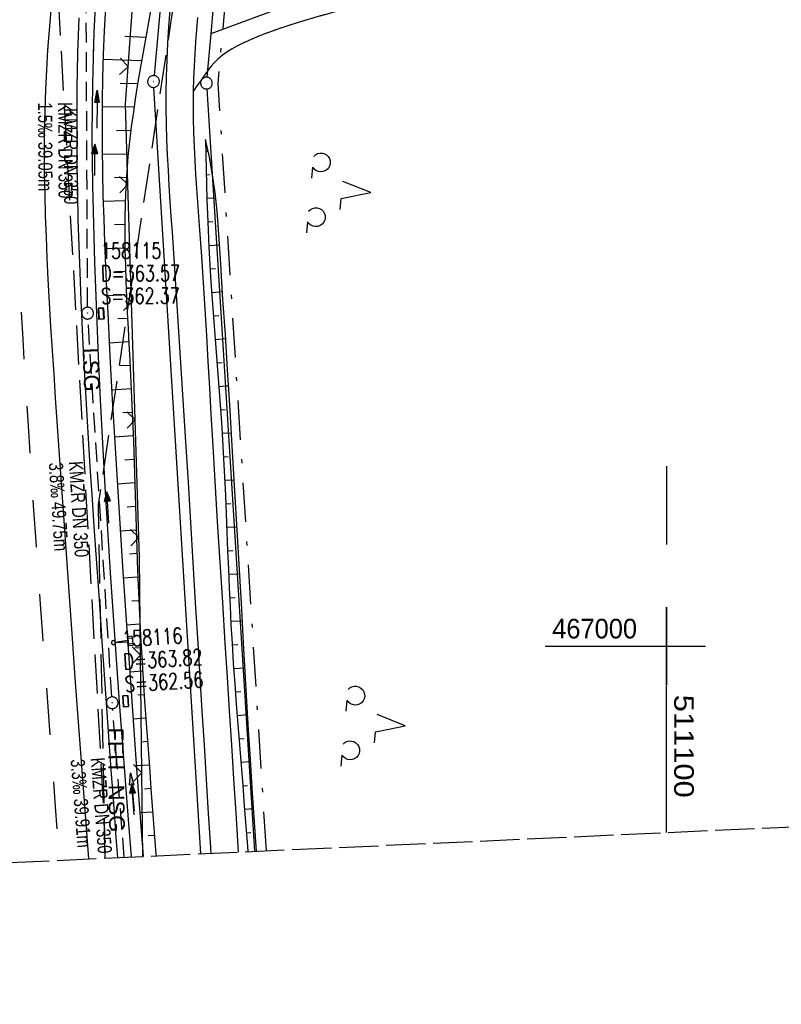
# Model space of a CAD drawing. Extents: x 510579 to 511204, y 466954 to 468018.
# Tile 3 of 48: x 511018 to 511115, y 466954 to 467080. Entities that reach past the tile are written whole.
import ezdxf

# ---------------------------------------------------------------- set-up
doc = ezdxf.new("R2010")
doc.units = 0
doc.header["$LTSCALE"] = 10
doc.header["$MEASUREMENT"] = 0
for name, pattern in [('AUSGEZOGEN', [0]), ('LT00', [0]), ('LT02', [0.4, 0.2, -0.2]), ('LT05', [0.7, 0.5, -0.2]), ('LT08', [0.42, 0.2, -0.1, 0.02, -0.1]), ('LT11', [0.3, 0.2, -0.1]), ('LT14', [0.6, 0.5, -0.1]), ('STRICHLINIE2', [0.375, 0.25, -0.125])]:
    doc.linetypes.add(name, pattern=pattern)
doc.layers.get('0').update_dxf_attribs({"linetype": 'LT00'})
for name, color, linetype in [('--EK_FBR', 1, 'LT00'), ('--EK_Halt-Pfeil', 4, 'LT00'), ('--EK_Haltung', 7, 'STRICHLINIE2'), ('--EK_Haltung-Text', 140, 'LT00'), ('--EK_Schacht-Text', 5, 'LT00'), ('--EL_DFK_AB_L', 21, 'LT00'), ('--EL_DFK_AB_P', 7, 'LT00'), ('--EL_Halt-Pfeil', 4, 'LT00'), ('--EL_Haltung', 182, 'STRICHLINIE2'), ('--EL_Haltung-Text', 182, 'LT00'), ('DFK_AB_L', 21, 'LT00'), ('DFK_AB_P', 7, 'LT00'), ('DFK_GZPKT', 250, 'LT00'), ('DFK_KATASTER', 250, 'LT00'), ('DFK_NUTZUNG', 250, 'LT00'), ('FFH', 61, 'LT05'), ('FFH_TEXT', 61, 'LT00'), ('GEMEINDEGRENZE', 3, 'LT08'), ('LSG', 61, 'LT05'), ('LSG_TEXT', 61, 'LT00'), ('NSG', 61, 'LT05'), ('NSG_TEXT', 61, 'LT00'), ('PFEIL', 140, 'AUSGEZOGEN'), ('V100_AFBR_BAB', 250, 'LT00'), ('V100_BOESCH', 250, 'LT00'), ('V100_BOSCHUNG', 250, 'LT00'), ('V100_FELDWEG', 250, 'LT11'), ('V100_GRABEN', 250, 'LT00'), ('V100_KA_PRUF', 182, 'LT00'), ('V100_LD_MARK', 250, 'LT00'), ('V100_LG_MARK', 250, 'LT02'), ('V100_RASTER', 250, 'LT00'), ('V100_SCHILD_K', 1, 'LT00'), ('V100_SINKK', 182, 'LT00'), ('V100_ZAUN', 40, 'LT00'), ('V101_AFBR_BAB', 250, 'LT00'), ('V101_BOESCH', 250, 'LT00'), ('V101_BOSCHUNG', 250, 'LT00'), ('V101_FELDWEG', 250, 'LT11'), ('V101_GRABEN', 250, 'LT00'), ('V101_KA_PRUF', 182, 'LT00'), ('V101_LD_MARK', 250, 'LT00'), ('V101_LG_MARK', 250, 'LT02'), ('V101_RASTER', 250, 'LT00'), ('V101_SCHILD_K', 1, 'LT00'), ('V101_SINKK', 182, 'LT00'), ('V101_ZAUN', 40, 'LT00')]:
    doc.layers.add(name, color=color, linetype=linetype)
doc.layers.add('-BLATT_100-RAND', color=7, linetype='LT14', plot=False)
doc.styles.add('Beschrift', font='ARIAL.TTF')
doc.styles.add('Haltungsbeschriftung', font='ARIAL.TTF', dxfattribs={"width": 0.75})
doc.styles.add('schachtbeschriftung', font='romans.shx', dxfattribs={"width": 0.75, "height": 2})
doc.styles.get("Standard").update_dxf_attribs({"font": 'ARIAL.TTF'})

# ---------------------------------------------------------------- blocks, each defined once
blk = doc.blocks.new('SYMB7010')
at = {"color": 0, "linetype": 'ByBlock'}
for points in [[(-0.031408, 0.499213), (-0.093728, 0.49134), (-0.15457, 0.475719), (-0.212975, 0.452595), (-0.268021, 0.422333), (-0.31884, 0.385411), (-0.36463, 0.342411), (-0.40467, 0.29401), (-0.438329, 0.240973), (-0.465074, 0.184136), (-0.484486, 0.124395), (-0.496256, 0.062692), (-0.5002, 0)], [(-0.5002, 0), (-0.496256, -0.062692), (-0.484486, -0.124395), (-0.465075, -0.184136), (-0.438329, -0.240973), (-0.404671, -0.29401), (-0.36463, -0.342411), (-0.31884, -0.385411), (-0.268021, -0.422333), (-0.212975, -0.452595), (-0.154571, -0.475719), (-0.093728, -0.49134), (-0.031408, -0.499213), (0.031408, -0.499213)], [(0.5002, 0), (0.496256, 0.062692), (0.484485, 0.124395), (0.465074, 0.184136), (0.438329, 0.240973), (0.40467, 0.29401), (0.36463, 0.342411), (0.31884, 0.385411), (0.268021, 0.422333), (0.212975, 0.452595), (0.15457, 0.475719), (0.093728, 0.49134), (0.031408, 0.499213), (-0.031408, 0.499213)], [(0.031408, -0.499213), (0.093728, -0.491341), (0.15457, -0.475719), (0.212975, -0.452595), (0.268021, -0.422333), (0.31884, -0.385411), (0.36463, -0.342411), (0.404671, -0.294011), (0.438329, -0.240974), (0.465075, -0.184136), (0.484486, -0.124395), (0.496256, -0.062692), (0.500201, 0)]]:
    blk.add_lwpolyline(points, dxfattribs=at)
blk = doc.blocks.new('SYMB0003')
at = {"color": 0, "linetype": 'ByBlock'}
for p, q in [((-0.015712, 0), (0.010166, 0.012015)), ((0, -0.021257), (-0.015712, 0)), ((0.010166, 0.012015), (0, -0.021257))]:
    blk.add_line(p, q, dxfattribs=at)
for points in [[(-0.031395, 0.499013), (-0.093691, 0.491144), (-0.154509, 0.475528), (-0.21289, 0.452414), (-0.267913, 0.422164), (-0.318712, 0.385257), (-0.364484, 0.342274), (-0.404509, 0.293893), (-0.438154, 0.240877), (-0.464888, 0.184062), (-0.484292, 0.124345), (-0.496058, 0.062667), (-0.5, 0)], [(-0.5, 0), (-0.496058, -0.062667), (-0.484292, -0.124345), (-0.464888, -0.184062), (-0.438154, -0.240877), (-0.404509, -0.293893), (-0.364485, -0.342274), (-0.318712, -0.385257), (-0.267914, -0.422164), (-0.21289, -0.452414), (-0.154509, -0.475529), (-0.093691, -0.491144), (-0.031395, -0.499014), (0.031395, -0.499014)], [(0.5, 0), (0.496057, 0.062667), (0.484292, 0.124345), (0.464888, 0.184062), (0.438153, 0.240877), (0.404509, 0.293893), (0.364484, 0.342274), (0.318712, 0.385257), (0.267913, 0.422164), (0.21289, 0.452414), (0.154509, 0.475528), (0.093691, 0.491144), (0.031395, 0.499013), (-0.031395, 0.499013)], [(0.031395, -0.499014), (0.093691, -0.491144), (0.154509, -0.475529), (0.21289, -0.452414), (0.267914, -0.422164), (0.318712, -0.385257), (0.364485, -0.342274), (0.404509, -0.293893), (0.438154, -0.240877), (0.464889, -0.184062), (0.484292, -0.124345), (0.496058, -0.062667), (0.5, 0)]]:
    blk.add_lwpolyline(points, dxfattribs=at)
blk = doc.blocks.new('Pfreil3')
at = {"layer": 'PFEIL'}
blk.add_hatch(color=256, dxfattribs=at).paths.add_polyline_path([(-1.55, 0.27), (-1.55, -0.27), (0, 0)])
for p, q in [((-1.55, 0), (-4.83, 0)), ((-1.55, -0.27), (-1.55, 0.27)), ((-1.55, 0.27), (0, 0)), ((0, 0), (-1.55, -0.27))]:
    blk.add_line(p, q, dxfattribs=at)
blk = doc.blocks.new('SYMB1263')
at = {"color": 0, "linetype": 'ByBlock'}
for p, q in [((0.014231, 0.098982), (-0.014231, 0.098982)), ((-0.014231, -0.098982), (0.014232, -0.098982))]:
    blk.add_line(p, q, dxfattribs=at)
for points in [[(0, 0.1), (0, 0.75), (0.18, 0.75), (0.18, 1), (-0.18, 1), (-0.18, 0.75), (0, 0.75)], [(-0.014231, 0.098982), (-0.041542, 0.090963), (-0.065486, 0.075575), (-0.084125, 0.054064), (-0.095949, 0.028173), (-0.1, 0)], [(-0.1, 0), (-0.095949, -0.028173), (-0.084125, -0.054064), (-0.065486, -0.075575), (-0.041541, -0.090963), (-0.014231, -0.098982)], [(0.1, 0), (0.095949, 0.028173), (0.084125, 0.054064), (0.065486, 0.075575), (0.041541, 0.090963), (0.014231, 0.098982)], [(0.014232, -0.098982), (0.041542, -0.090963), (0.065486, -0.075575), (0.084125, -0.054064), (0.095949, -0.028173), (0.1, 0)]]:
    blk.add_lwpolyline(points, dxfattribs=at)
blk = doc.blocks.new('SYMB0024')
at = {"color": 0, "linetype": 'ByBlock'}
for p, q in [((-0.5, 0.5), (0, 0)), ((0, 0), (0.5, 0.5))]:
    blk.add_line(p, q, dxfattribs=at)
blk = doc.blocks.new('SYMB0652')
at = {"color": 0, "linetype": 'ByBlock'}
blk.add_lwpolyline([(-0.15, -0.075), (0.15, -0.075), (0.15, 0.075), (-0.15, 0.075), (-0.15, -0.075)], dxfattribs=at)
blk = doc.blocks.new('SYMB0070')
at = {"color": 0, "linetype": 'ByBlock'}
for p, q in [((-0.5, 0), (0.2, 0)), ((0.5, 0), (0.2, 0.1)), ((0.2, 0.1), (0.2, 0)), ((0.468, 0), (0.21, 0.086)), ((0.21, 0.086), (0.21, -0.086)), ((0.21, -0.086), (0.468, 0)), ((0.22, -0.072), (0.437, 0)), ((0.23, -0.058), (0.405, 0)), ((0.24, -0.045), (0.374, 0)), ((0.342, 0), (0.25, 0.031)), ((0.25, 0.031), (0.25, -0.031)), ((0.25, -0.031), (0.342, 0)), ((0.26, -0.017), (0.31, 0)), ((0.27, -0.003), (0.279, 0))]:
    blk.add_line(p, q, dxfattribs=at)
for points in [[(0.2, 0), (0.2, -0.1), (0.5, 0)], [(0.437, 0), (0.22, 0.072), (0.22, -0.072)], [(0.405, 0), (0.23, 0.058), (0.23, -0.058)], [(0.374, 0), (0.24, 0.045), (0.24, -0.045)], [(0.31, 0), (0.26, 0.017), (0.26, -0.017)], [(0.279, 0), (0.27, 0.003), (0.27, -0.003)]]:
    blk.add_lwpolyline(points, dxfattribs=at)
blk = doc.blocks.new('SYMB7201')
at = {"color": 0, "linetype": 'ByBlock'}
for p, q in [((0, 0.385), (-0.11, 0.015)), ((-0.255, -0.385), (-0.115, -0.385)), ((0.445, -0.385), (0.585, -0.385))]:
    blk.add_line(p, q, dxfattribs=at)
for points in [[(0.25, 0.015), (0.11, 0.015), (0, 0.385)], [(-0.393816, -0.383308), (-0.416239, -0.362945), (-0.432849, -0.337617), (-0.442589, -0.308936), (-0.444836, -0.27873), (-0.439449, -0.248923), (-0.426769, -0.221415), (-0.407606, -0.197958), (-0.38318, -0.180047), (-0.355047, -0.168823), (-0.325, -0.165), (-0.294953, -0.168823), (-0.26682, -0.180047), (-0.242394, -0.197959), (-0.223231, -0.221415), (-0.210551, -0.248923), (-0.205164, -0.27873), (-0.207411, -0.308936), (-0.21715, -0.337617), (-0.233761, -0.362945), (-0.256184, -0.383308)], [(0.306185, -0.383308), (0.283761, -0.362945), (0.267151, -0.337617), (0.257411, -0.308936), (0.255164, -0.27873), (0.260552, -0.248923), (0.273231, -0.221415), (0.292394, -0.197958), (0.31682, -0.180047), (0.344953, -0.168823), (0.375, -0.165), (0.405047, -0.168823), (0.43318, -0.180047), (0.457606, -0.197959), (0.476769, -0.221415), (0.489449, -0.248923), (0.494836, -0.27873), (0.492589, -0.308936), (0.48285, -0.337617), (0.466239, -0.362945), (0.443816, -0.383308)]]:
    blk.add_lwpolyline(points, dxfattribs=at)

msp = doc.modelspace()

# ---------------------------------------------------------------- linework, layer by layer
at = {"layer": '--EK_FBR'}
for points in [[(511025.07, 467080.1), (511024.93, 467075.64), (511024.85, 467071.17), (511024.82, 467067.82), (511024.82, 467064.46), (511024.85, 467061.11), (511024.91, 467057.75), (511024.98, 467054.4), (511025.08, 467051.05), (511025.2, 467047.69), (511025.35, 467044.03), (511025.51, 467040.38), (511025.69, 467036.72), (511025.89, 467033.06), (511026.1, 467029.41), (511026.33, 467025.75), (511026.55, 467022.25), (511026.78, 467018.75), (511027.02, 467015.25), (511027.26, 467011.75), (511027.5, 467008.25), (511027.75, 467004.75), (511028, 467001.25), (511028.29, 466997), (511028.59, 466992.74), (511028.88, 466988.49), (511029.19, 466984.24), (511029.49, 466979.99), (511029.82, 466975.63), (511030.01, 466973.07)], [(511024.97, 467076.87), (511024.93, 467075.64), (511024.85, 467071.17), (511024.82, 467067.82), (511024.82, 467064.46), (511024.85, 467061.11), (511024.91, 467057.75), (511024.98, 467054.4), (511025.08, 467051.05), (511025.2, 467047.69), (511025.35, 467044.03), (511025.51, 467040.38), (511025.69, 467036.72), (511025.89, 467033.06), (511026.1, 467029.41), (511026.33, 467025.75), (511026.55, 467022.25), (511026.78, 467018.75), (511027.02, 467015.25), (511027.26, 467011.75), (511027.5, 467008.25), (511027.75, 467004.75), (511028, 467001.25), (511028.29, 466997), (511028.59, 466992.74), (511028.88, 466988.49), (511029.19, 466984.24), (511029.49, 466979.99), (511029.82, 466975.63), (511030.01, 466973.07)]]:
    msp.add_lwpolyline(points, dxfattribs=at)
at = {"layer": '--EK_Haltung'}
for p, q in [((511026.21, 467043.2), (511026.03, 467080.76)), ((511029.3, 466993.55), (511026.26, 467041.7)), ((511030.88, 466973.11), (511029.4, 466992.05))]:
    msp.add_line(p, q, dxfattribs=at)
at = {"layer": '--EL_DFK_AB_L'}
for p, q in [((511037.33, 467102.26), (511034.68, 467072.72)), ((511040.66, 466973.55), (511034.66, 467071.22))]:
    msp.add_line(p, q, dxfattribs=at)
at = {"layer": '--EL_Haltung'}
for p, q in [((511026.21, 467043.2), (511026.03, 467080.76)), ((511029.3, 466993.55), (511026.26, 467041.7)), ((511030.88, 466973.11), (511029.4, 466992.05))]:
    msp.add_line(p, q, dxfattribs=at)
at = {"layer": '-BLATT_100-RAND'}
msp.add_lwpolyline([(510578.53, 467878.41), (510620.74, 466954.37), (511204.13, 466981.02), (511161.92, 467905.06), (510578.53, 467878.41)], dxfattribs=at)
at = {"layer": 'DFK_AB_L'}
for p, q in [((511037.33, 467102.26), (511034.68, 467072.72)), ((511040.66, 466973.55), (511034.66, 467071.22))]:
    msp.add_line(p, q, dxfattribs=at)
at = {"layer": 'DFK_KATASTER'}
for p, q in [((511113.64, 467104.67), (511041.92, 467078.05)), ((511042.27, 467082.04), (511041.92, 467078.05)), ((511041.92, 467078.05), (511041.43, 467072.52)), ((511041.41, 467071.02), (511047.5, 466973.87))]:
    msp.add_line(p, q, dxfattribs=at)
at = {"layer": 'FFH', "flags": 128}
msp.add_lwpolyline([(511028.44, 466972.99), (511027.6, 467018.05), (511038.22, 467088.67), (511064.68, 467164.6), (511095.68, 467210.45), (511114.92, 467246.01), (511126.12, 467286.46), (511133.42, 467321.8), (511124.57, 467369.41), (511172.76, 467347.67), (511187.37, 467347.94)], dxfattribs=at)
at = {"layer": 'GEMEINDEGRENZE', "ltscale": 2.5, "flags": 128}
msp.add_lwpolyline([(511049, 466973.93), (511042.86, 467071.75), (511045.56, 467102.02), (511049.94, 467123.71), (511055.91, 467143.39), (511064.27, 467161.5), (511075.33, 467176.93), (511101.46, 467204.13), (511113.31, 467216.45), (511123.77, 467230.31), (511124.66, 467235.7), (511137.25, 467267.42), (511140.11, 467282.01), (511141.46, 467305.98), (511137.64, 467322.05), (511135.3, 467327.92), (511128.46, 467343.86), (511143, 467349.67), (511146.3, 467350.99), (511162.09, 467343.26), (511183.64, 467332.82), (511188.11, 467331.92)], dxfattribs=at)
at = {"layer": 'LSG', "flags": 128}
msp.add_lwpolyline([(511028.44, 466972.99), (511028.34, 466978.08), (511018.87, 467147.48), (511017.13, 467385.28), (511031.01, 467728.06), (511042.32, 467899.59)], dxfattribs=at)
at = {"layer": 'NSG', "flags": 128}
msp.add_lwpolyline([(511028.44, 466972.99), (511027.6, 467018.05), (511038.23, 467088.67), (511064.68, 467164.6), (511095.68, 467210.45), (511114.93, 467246.01), (511126.12, 467286.46), (511133.42, 467321.8), (511124.57, 467369.41), (511172.76, 467347.68), (511187.37, 467347.95)], dxfattribs=at)
at = {"layer": 'V100_AFBR_BAB'}
for points in [[(511036.69, 467081.07), (511036.54, 467078.96), (511036.4, 467076.85), (511036.3, 467074.73), (511036.22, 467072.61), (511036.19, 467070.5), (511036.19, 467068.53), (511036.22, 467066.56), (511036.28, 467064.59), (511036.36, 467062.62), (511036.46, 467060.66), (511036.58, 467058.69), (511036.7, 467056.72), (511036.84, 467054.75), (511036.97, 467052.79), (511037.33, 467047.44), (511037.68, 467042.09), (511038.03, 467036.75), (511038.36, 467031.41), (511038.69, 467026.06), (511039.01, 467020.93), (511039.32, 467015.79), (511039.63, 467010.66), (511039.94, 467005.52), (511040.25, 467000.39), (511040.52, 466996.05), (511040.79, 466991.71), (511041.06, 466987.38), (511041.33, 466983.04), (511041.6, 466978.7), (511041.86, 466974.36), (511041.91, 466973.61)], [(511025.07, 467080.1), (511024.93, 467075.64), (511024.85, 467071.17), (511024.82, 467067.82), (511024.82, 467064.46), (511024.85, 467061.11), (511024.91, 467057.75), (511024.98, 467054.4), (511025.08, 467051.05), (511025.2, 467047.69), (511025.35, 467044.03), (511025.51, 467040.38), (511025.69, 467036.72), (511025.89, 467033.06), (511026.1, 467029.41), (511026.33, 467025.75), (511026.55, 467022.25), (511026.78, 467018.75), (511027.02, 467015.25), (511027.26, 467011.75), (511027.5, 467008.25), (511027.75, 467004.75), (511028, 467001.25), (511028.29, 466997), (511028.59, 466992.74), (511028.88, 466988.49), (511029.19, 466984.24), (511029.49, 466979.99), (511029.82, 466975.63), (511030.01, 466973.07)], [(511045.44, 466973.77), (511045.4, 466974.47), (511045.14, 466978.79), (511044.87, 466983.11), (511044.59, 466987.43), (511044.32, 466991.76), (511044.04, 466996.08), (511043.76, 467000.4), (511043.44, 467005.57), (511043.11, 467010.73), (511042.79, 467015.89), (511042.48, 467021.06), (511042.17, 467026.22), (511041.98, 467029.57), (511041.79, 467032.92), (511041.6, 467036.27), (511041.4, 467039.62), (511041.2, 467042.97), (511040.99, 467046.32), (511040.77, 467049.67), (511040.53, 467053.03), (511040.4, 467054.8), (511040.27, 467056.58), (511040.14, 467058.36), (511040.02, 467060.13), (511039.91, 467061.91), (511039.82, 467063.69), (511039.75, 467065.47), (511039.71, 467067.24), (511039.69, 467069.02), (511039.71, 467070.79), (511039.75, 467072.35), (511039.82, 467073.91), (511039.91, 467075.47), (511040.01, 467077.03), (511040.13, 467078.59), (511040.25, 467080.15)]]:
    msp.add_lwpolyline(points, dxfattribs=at)
at = {"layer": 'V100_BOESCH'}
for points in [[(511034.33, 467081.43), (511033.98, 467079.53), (511033.64, 467077.63), (511033.29, 467075.73), (511032.96, 467073.83), (511032.63, 467071.93), (511032.32, 467070.02), (511032.04, 467068.12), (511031.78, 467066.21), (511031.55, 467064.31), (511031.35, 467062.4), (511031.19, 467060.48), (511031.07, 467058.5), (511030.99, 467056.5), (511030.95, 467054.51), (511030.95, 467052.51), (511030.97, 467050.51), (511031.02, 467048.51), (511031.09, 467046.51), (511031.17, 467044.51), (511031.27, 467042.51), (511031.37, 467040.5), (511031.48, 467038.5), (511031.59, 467036.49), (511031.69, 467034.49), (511031.82, 467031.72), (511031.94, 467028.96), (511032.04, 467026.19), (511032.14, 467023.43), (511032.23, 467020.67), (511032.31, 467017.9), (511032.4, 467015.14), (511032.49, 467012.38), (511032.59, 467009.63), (511032.7, 467006.87), (511032.82, 467004.11), (511032.95, 467001.35), (511033.11, 466998.57), (511033.28, 466995.78), (511033.47, 466992.99), (511033.66, 466990.21), (511033.87, 466987.42), (511034.08, 466984.63), (511034.29, 466981.85), (511034.5, 466979.06), (511034.71, 466976.28), (511034.92, 466973.49), (511034.93, 466973.29)], [(511041.25, 467064.6), (511041.28, 467062.68), (511041.32, 467060.76), (511041.37, 467058.84), (511041.42, 467056.93), (511041.49, 467055.01), (511041.56, 467053.09), (511041.67, 467050.85), (511041.8, 467048.62), (511041.94, 467046.39), (511042.09, 467044.15), (511042.26, 467041.92), (511042.43, 467039.69), (511042.6, 467037.46), (511042.77, 467035.23), (511042.94, 467033), (511043.11, 467030.76), (511043.26, 467028.53), (511043.4, 467026.3), (511043.54, 467023.94), (511043.66, 467021.59), (511043.77, 467019.23), (511043.87, 467016.88), (511043.97, 467014.52), (511044.06, 467012.16), (511044.16, 467009.81), (511044.26, 467007.45), (511044.37, 467005.09), (511044.49, 467002.74), (511044.62, 467000.38), (511044.78, 466997.79), (511044.96, 466995.2), (511045.15, 466992.61), (511045.35, 466990.01), (511045.56, 466987.42), (511045.77, 466984.83), (511045.98, 466982.24), (511046.19, 466979.65), (511046.4, 466977.06), (511046.59, 466974.47), (511046.63, 466973.83)], [(511047.74, 466973.88), (511047.69, 466974.5), (511047.44, 466978.2), (511047.2, 466981.9), (511046.96, 466985.6), (511046.74, 466989.3), (511046.52, 466993.01), (511046.31, 466996.71), (511046.1, 467000.41), (511045.86, 467004.72), (511045.61, 467009.03), (511045.37, 467013.34), (511045.12, 467017.65), (511044.87, 467021.95), (511044.61, 467026.26), (511044.34, 467030.75), (511044.05, 467035.23), (511043.77, 467039.72), (511043.47, 467044.2), (511043.18, 467048.68), (511042.89, 467053.17), (511042.71, 467055.47), (511042.46, 467057.77), (511042.13, 467060.06), (511041.73, 467062.34), (511041.25, 467064.6)]]:
    msp.add_lwpolyline(points, dxfattribs=at)
at = {"layer": 'V100_BOSCHUNG'}
for p, q in [((511030.96, 467077.74), (511033.63, 467077.61)), ((511028.17, 467074.83), (511033.1, 467074.66)), ((511030.35, 467071.75), (511032.59, 467071.7)), ((511028.05, 467068.77), (511032.13, 467068.73)), ((511029.88, 467065.75), (511031.72, 467065.76)), ((511028.07, 467062.73), (511031.39, 467062.77)), ((511041.27, 467063.1), (511041.57, 467063.11)), ((511029.63, 467059.75), (511031.14, 467059.78)), ((511041.34, 467060.1), (511041.73, 467060.11)), ((511041.42, 467057.1), (511042.53, 467057.14)), ((511028.2, 467056.71), (511031, 467056.79)), ((511029.62, 467053.74), (511030.95, 467053.79)), ((511041.52, 467054.09), (511042.17, 467054.12)), ((511028.4, 467050.69), (511030.97, 467050.79)), ((511041.66, 467051.09), (511043.02, 467051.17)), ((511029.79, 467047.75), (511031.04, 467047.8)), ((511041.83, 467048.09), (511042.52, 467048.14)), ((511028.67, 467044.69), (511031.16, 467044.81)), ((511042.03, 467045.09), (511043.41, 467045.19)), ((511042.24, 467042.1), (511042.92, 467042.15)), ((511030.06, 467041.75), (511031.3, 467041.81)), ((511028.97, 467038.69), (511031.47, 467038.82)), ((511042.47, 467039.1), (511043.8, 467039.21)), ((511030.38, 467035.76), (511031.63, 467035.82)), ((511042.7, 467036.11), (511043.35, 467036.16)), ((511042.93, 467033.12), (511044.18, 467033.22)), ((511029.29, 467032.7), (511031.77, 467032.83)), ((511030.68, 467029.77), (511031.9, 467029.84)), ((511043.15, 467030.13), (511043.76, 467030.18)), ((511043.35, 467027.15), (511044.55, 467027.22)), ((511029.64, 467026.7), (511032.02, 467026.84)), ((511030.97, 467023.77), (511032.12, 467023.85)), ((511043.53, 467024.16), (511044.13, 467024.19)), ((511030, 467020.7), (511032.22, 467020.85)), ((511043.68, 467021.17), (511044.91, 467021.22)), ((511043.82, 467018.17), (511044.45, 467018.2)), ((511031.25, 467017.78), (511032.31, 467017.85)), ((511030.37, 467014.72), (511032.41, 467014.85)), ((511043.94, 467015.18), (511045.26, 467015.23)), ((511031.54, 467011.79), (511032.51, 467011.85)), ((511044.06, 467012.18), (511044.75, 467012.21)), ((511030.76, 467008.73), (511032.62, 467008.85)), ((511044.19, 467009.18), (511045.6, 467009.24)), ((511031.85, 467005.79), (511032.74, 467005.85)), ((511044.32, 467006.18), (511045.04, 467006.21)), ((511044.47, 467003.18), (511045.94, 467003.26)), ((511031.17, 467002.74), (511032.88, 467002.86)), ((511032.2, 466999.8), (511033.03, 466999.86)), ((511044.63, 467000.18), (511045.37, 467000.22)), ((511031.58, 466996.76), (511033.21, 466996.86)), ((511044.82, 466997.18), (511046.28, 466997.27)), ((511032.6, 466993.82), (511033.41, 466993.87)), ((511045.03, 466994.18), (511045.74, 466994.23)), ((511032.01, 466990.77), (511033.61, 466990.88)), ((511045.26, 466991.19), (511046.62, 466991.29)), ((511045.5, 466988.2), (511046.15, 466988.25)), ((511033.03, 466987.83), (511033.83, 466987.89)), ((511032.44, 466984.79), (511034.06, 466984.89)), ((511045.74, 466985.21), (511046.98, 466985.3)), ((511033.47, 466981.85), (511034.29, 466981.9)), ((511045.99, 466982.22), (511046.58, 466982.26)), ((511046.23, 466979.23), (511047.37, 466979.31)), ((511032.88, 466978.8), (511034.51, 466978.91)), ((511033.92, 466975.87), (511034.74, 466975.92)), ((511046.46, 466976.24), (511047.01, 466976.28))]:
    msp.add_line(p, q, dxfattribs=at)
at = {"layer": 'V100_FELDWEG', "flags": 128}
msp.add_lwpolyline([(511108.27, 467099.77), (511106.24, 467098.91), (511104.22, 467098.05), (511102.19, 467097.2), (511100.16, 467096.36), (511098.12, 467095.54), (511096.08, 467094.73), (511094.03, 467093.94), (511092.43, 467093.34), (511090.83, 467092.75), (511089.23, 467092.17), (511087.63, 467091.6), (511086.02, 467091.02), (511084.42, 467090.45), (511082.81, 467089.86), (511081.21, 467089.27), (511079.51, 467088.63), (511077.82, 467087.97), (511076.12, 467087.31), (511074.42, 467086.65), (511072.73, 467085.99), (511071.03, 467085.34), (511069.34, 467084.69), (511067.63, 467084.05), (511065.93, 467083.44), (511064.22, 467082.84), (511062.5, 467082.27), (511060.77, 467081.73), (511059.49, 467081.34), (511058.2, 467080.97), (511056.91, 467080.61), (511055.62, 467080.24), (511054.32, 467079.87), (511053.04, 467079.48), (511051.75, 467079.08), (511050.47, 467078.65), (511049.19, 467078.19), (511047.93, 467077.69), (511046.67, 467077.16), (511045.98, 467076.84), (511045.3, 467076.5), (511044.63, 467076.13), (511044, 467075.74), (511043.39, 467075.31), (511042.82, 467074.83), (511042.3, 467074.31), (511041.96, 467073.91), (511041.64, 467073.5), (511041.34, 467073.08), (511041.03, 467072.65), (511040.59, 467072.02), (511040.15, 467071.41), (511039.71, 467070.79)], dxfattribs=at)
at = {"layer": 'V100_GRABEN'}
for points in [[(511031.8, 466973.15), (511031.42, 466977.93), (511031.03, 466982.91), (511030.65, 466987.89), (511030.28, 466992.88), (511029.88, 466998.37), (511029.5, 467003.87), (511029.13, 467009.37), (511028.79, 467014.87), (511028.46, 467020.38), (511028.16, 467025.88), (511027.87, 467031.39), (511027.61, 467036.9), (511027.38, 467042.41), (511027.25, 467045.67), (511027.13, 467048.92), (511027.03, 467052.18), (511026.94, 467055.44), (511026.88, 467058.7), (511026.83, 467061.96), (511026.81, 467065.21), (511026.82, 467068.47), (511026.87, 467071.72), (511026.94, 467074.98), (511027.05, 467078.23), (511027.2, 467081.48)], [(511028.49, 467081.41), (511028.32, 467078.42), (511028.2, 467075.43), (511028.11, 467072.44), (511028.06, 467069.45), (511028.05, 467066.45), (511028.06, 467063.45), (511028.11, 467060.46), (511028.17, 467057.46), (511028.27, 467054.46), (511028.37, 467051.46), (511028.5, 467048.46), (511028.63, 467045.47), (511028.78, 467042.47), (511029.06, 467036.96), (511029.36, 467031.46), (511029.68, 467025.96), (511030.01, 467020.46), (511030.36, 467014.97), (511030.71, 467009.47), (511031.08, 467003.98), (511031.46, 466998.49), (511031.85, 466993), (511032.42, 466985.02), (511033.01, 466977.05), (511033.3, 466973.22)]]:
    msp.add_lwpolyline(points, dxfattribs=at)
at = {"layer": 'V100_LD_MARK'}
msp.add_lwpolyline([(511026.35, 466972.9), (511026.05, 466976.87), (511025.59, 466983.05), (511025.13, 466989.22), (511024.68, 466995.39), (511024.24, 467001.57), (511023.81, 467007.58), (511023.39, 467013.59), (511022.97, 467019.6), (511022.55, 467025.6), (511022.34, 467028.63), (511022.13, 467031.66), (511021.93, 467034.68), (511021.73, 467037.71), (511021.54, 467040.73), (511021.36, 467043.76), (511021.2, 467046.79), (511021.07, 467049.48), (511020.95, 467052.16), (511020.86, 467054.85), (511020.78, 467057.54), (511020.73, 467060.22), (511020.71, 467062.91), (511020.73, 467065.59), (511020.78, 467068.28), (511020.87, 467070.96), (511020.99, 467073.48), (511021.15, 467076.01), (511021.33, 467078.53), (511021.55, 467081.04)], dxfattribs=at)
at = {"layer": 'V100_LG_MARK', "ltscale": 3, "flags": 128}
msp.add_lwpolyline([(511017.75, 467042.57), (511017.95, 467039.12), (511018.15, 467035.67), (511018.36, 467032.21), (511018.57, 467028.76), (511018.78, 467025.31), (511019.04, 467021.32), (511019.31, 467017.33), (511019.59, 467013.34), (511019.87, 467009.35), (511020.16, 467005.36), (511020.46, 467001.37), (511021, 466994.09), (511021.54, 466986.8), (511022.09, 466979.52), (511022.51, 466974.11), (511022.61, 466972.73)], dxfattribs=at)
at = {"layer": 'V100_RASTER'}
for p, q in [((511100, 466995), (511100, 467005)), ((511095, 467000), (511105, 467000)), ((511100, 466976.26), (511100, 466994.92))]:
    msp.add_line(p, q, dxfattribs=at)
at = {"layer": 'V100_ZAUN'}
for p, q in [((511031.38, 467073.84), (511032.47, 467088.8)), ((511031.82, 467043.86), (511031.35, 467058.85)), ((511032.29, 467028.87), (511031.82, 467043.86)), ((511032.75, 467013.88), (511032.29, 467028.87)), ((511033.14, 466983.88), (511032.97, 466998.88)), ((511033.26, 466973.21), (511033.14, 466983.88))]:
    msp.add_line(p, q, dxfattribs=at)
for points in [[(511031.35, 467058.85), (511031.03, 467069.11), (511031.38, 467073.84)], [(511032.97, 466998.88), (511032.83, 467011.36), (511032.75, 467013.88)]]:
    msp.add_lwpolyline(points, dxfattribs=at)
at = {"layer": 'V101_AFBR_BAB'}
for points in [[(511036.52, 467078.68), (511036.4, 467076.85), (511036.3, 467074.73), (511036.22, 467072.61), (511036.19, 467070.5), (511036.19, 467068.53), (511036.22, 467066.56), (511036.28, 467064.59), (511036.36, 467062.62), (511036.46, 467060.66), (511036.58, 467058.69), (511036.7, 467056.72), (511036.84, 467054.75), (511036.97, 467052.79), (511037.33, 467047.44), (511037.68, 467042.09), (511038.03, 467036.75), (511038.36, 467031.41), (511038.69, 467026.06), (511039.01, 467020.93), (511039.32, 467015.79), (511039.63, 467010.66), (511039.94, 467005.52), (511040.25, 467000.39), (511040.52, 466996.05), (511040.79, 466991.71), (511041.06, 466987.38), (511041.33, 466983.04), (511041.6, 466978.7), (511041.86, 466974.36), (511041.91, 466973.61)], [(511045.44, 466973.77), (511045.4, 466974.47), (511045.14, 466978.79), (511044.87, 466983.11), (511044.59, 466987.43), (511044.32, 466991.76), (511044.04, 466996.08), (511043.76, 467000.4), (511043.44, 467005.57), (511043.11, 467010.73), (511042.79, 467015.89), (511042.48, 467021.06), (511042.17, 467026.22), (511041.98, 467029.57), (511041.79, 467032.92), (511041.6, 467036.27), (511041.4, 467039.62), (511041.2, 467042.97), (511040.99, 467046.32), (511040.77, 467049.67), (511040.53, 467053.03), (511040.4, 467054.8), (511040.27, 467056.58), (511040.14, 467058.36), (511040.02, 467060.13), (511039.91, 467061.91), (511039.82, 467063.69), (511039.75, 467065.47), (511039.71, 467067.24), (511039.69, 467069.02), (511039.71, 467070.79), (511039.75, 467072.35), (511039.82, 467073.91), (511039.91, 467075.47), (511040.01, 467077.03), (511040.13, 467078.59), (511040.18, 467079.25)], [(511024.97, 467076.87), (511024.93, 467075.64), (511024.85, 467071.17), (511024.82, 467067.82), (511024.82, 467064.46), (511024.85, 467061.11), (511024.91, 467057.75), (511024.98, 467054.4), (511025.08, 467051.05), (511025.2, 467047.69), (511025.35, 467044.03), (511025.51, 467040.38), (511025.69, 467036.72), (511025.89, 467033.06), (511026.1, 467029.41), (511026.33, 467025.75), (511026.55, 467022.25), (511026.78, 467018.75), (511027.02, 467015.25), (511027.26, 467011.75), (511027.5, 467008.25), (511027.75, 467004.75), (511028, 467001.25), (511028.29, 466997), (511028.59, 466992.74), (511028.88, 466988.49), (511029.19, 466984.24), (511029.49, 466979.99), (511029.82, 466975.63), (511030.01, 466973.07)]]:
    msp.add_lwpolyline(points, dxfattribs=at)
at = {"layer": 'V101_BOESCH'}
for points in [[(511033.75, 467078.24), (511033.64, 467077.63), (511033.29, 467075.73), (511032.96, 467073.83), (511032.63, 467071.93), (511032.32, 467070.02), (511032.04, 467068.12), (511031.78, 467066.21), (511031.55, 467064.31), (511031.35, 467062.4), (511031.19, 467060.48), (511031.07, 467058.5), (511030.99, 467056.5), (511030.95, 467054.51), (511030.95, 467052.51), (511030.97, 467050.51), (511031.02, 467048.51), (511031.09, 467046.51), (511031.17, 467044.51), (511031.27, 467042.51), (511031.37, 467040.5), (511031.48, 467038.5), (511031.59, 467036.49), (511031.69, 467034.49), (511031.82, 467031.72), (511031.94, 467028.96), (511032.04, 467026.19), (511032.14, 467023.43), (511032.23, 467020.67), (511032.31, 467017.9), (511032.4, 467015.14), (511032.49, 467012.38), (511032.59, 467009.63), (511032.7, 467006.87), (511032.82, 467004.11), (511032.95, 467001.35), (511033.11, 466998.57), (511033.28, 466995.78), (511033.47, 466992.99), (511033.66, 466990.21), (511033.87, 466987.42), (511034.08, 466984.63), (511034.29, 466981.85), (511034.5, 466979.06), (511034.71, 466976.28), (511034.92, 466973.49), (511034.93, 466973.29)], [(511041.25, 467064.6), (511041.28, 467062.68), (511041.32, 467060.76), (511041.37, 467058.84), (511041.42, 467056.93), (511041.49, 467055.01), (511041.56, 467053.09), (511041.67, 467050.85), (511041.8, 467048.62), (511041.94, 467046.39), (511042.09, 467044.15), (511042.26, 467041.92), (511042.43, 467039.69), (511042.6, 467037.46), (511042.77, 467035.23), (511042.94, 467033), (511043.11, 467030.76), (511043.26, 467028.53), (511043.4, 467026.3), (511043.54, 467023.94), (511043.66, 467021.59), (511043.77, 467019.23), (511043.87, 467016.88), (511043.97, 467014.52), (511044.06, 467012.16), (511044.16, 467009.81), (511044.26, 467007.45), (511044.37, 467005.09), (511044.49, 467002.74), (511044.62, 467000.38), (511044.78, 466997.79), (511044.96, 466995.2), (511045.15, 466992.61), (511045.35, 466990.01), (511045.56, 466987.42), (511045.77, 466984.83), (511045.98, 466982.24), (511046.19, 466979.65), (511046.4, 466977.06), (511046.59, 466974.47), (511046.63, 466973.83)], [(511047.74, 466973.88), (511047.69, 466974.5), (511047.44, 466978.2), (511047.2, 466981.9), (511046.96, 466985.6), (511046.74, 466989.3), (511046.52, 466993.01), (511046.31, 466996.71), (511046.1, 467000.41), (511045.86, 467004.72), (511045.61, 467009.03), (511045.37, 467013.34), (511045.12, 467017.65), (511044.87, 467021.95), (511044.61, 467026.26), (511044.34, 467030.75), (511044.05, 467035.23), (511043.77, 467039.72), (511043.47, 467044.2), (511043.18, 467048.68), (511042.89, 467053.17), (511042.71, 467055.47), (511042.46, 467057.77), (511042.13, 467060.06), (511041.73, 467062.34), (511041.25, 467064.6)]]:
    msp.add_lwpolyline(points, dxfattribs=at)
at = {"layer": 'V101_BOSCHUNG'}
for p, q in [((511030.96, 467077.74), (511033.63, 467077.61)), ((511028.17, 467074.83), (511033.1, 467074.66)), ((511030.35, 467071.75), (511032.59, 467071.7)), ((511028.05, 467068.77), (511032.13, 467068.73)), ((511029.88, 467065.75), (511031.72, 467065.76)), ((511028.07, 467062.73), (511031.39, 467062.77)), ((511041.27, 467063.1), (511041.57, 467063.11)), ((511029.63, 467059.75), (511031.14, 467059.78)), ((511041.34, 467060.1), (511041.73, 467060.11)), ((511041.42, 467057.1), (511042.53, 467057.14)), ((511028.2, 467056.71), (511031, 467056.79)), ((511029.62, 467053.74), (511030.95, 467053.79)), ((511041.52, 467054.09), (511042.17, 467054.12)), ((511028.4, 467050.69), (511030.97, 467050.79)), ((511041.66, 467051.09), (511043.02, 467051.17)), ((511029.79, 467047.75), (511031.04, 467047.8)), ((511041.83, 467048.09), (511042.52, 467048.14)), ((511028.67, 467044.69), (511031.16, 467044.81)), ((511042.03, 467045.09), (511043.41, 467045.19)), ((511042.24, 467042.1), (511042.92, 467042.15)), ((511030.06, 467041.75), (511031.3, 467041.81)), ((511028.97, 467038.69), (511031.47, 467038.82)), ((511042.47, 467039.1), (511043.8, 467039.21)), ((511030.38, 467035.76), (511031.63, 467035.82)), ((511042.7, 467036.11), (511043.35, 467036.16)), ((511042.93, 467033.12), (511044.18, 467033.22)), ((511029.29, 467032.7), (511031.77, 467032.83)), ((511030.68, 467029.77), (511031.9, 467029.84)), ((511043.15, 467030.13), (511043.76, 467030.18)), ((511043.35, 467027.15), (511044.55, 467027.22)), ((511029.64, 467026.7), (511032.02, 467026.84)), ((511030.97, 467023.77), (511032.12, 467023.85)), ((511043.53, 467024.16), (511044.13, 467024.19)), ((511030, 467020.7), (511032.22, 467020.85)), ((511043.68, 467021.17), (511044.91, 467021.22)), ((511043.82, 467018.17), (511044.45, 467018.2)), ((511031.25, 467017.78), (511032.31, 467017.85)), ((511030.37, 467014.72), (511032.41, 467014.85)), ((511043.94, 467015.18), (511045.26, 467015.23)), ((511031.54, 467011.79), (511032.51, 467011.85)), ((511044.06, 467012.18), (511044.75, 467012.21)), ((511030.76, 467008.73), (511032.62, 467008.85)), ((511044.19, 467009.18), (511045.6, 467009.24)), ((511031.85, 467005.79), (511032.74, 467005.85)), ((511044.32, 467006.18), (511045.04, 467006.21)), ((511044.47, 467003.18), (511045.94, 467003.26)), ((511031.17, 467002.74), (511032.88, 467002.86)), ((511032.2, 466999.8), (511033.03, 466999.86)), ((511044.63, 467000.18), (511045.37, 467000.22)), ((511031.58, 466996.76), (511033.21, 466996.86)), ((511044.82, 466997.18), (511046.28, 466997.27)), ((511032.6, 466993.82), (511033.41, 466993.87)), ((511045.03, 466994.18), (511045.74, 466994.23)), ((511032.01, 466990.77), (511033.61, 466990.88)), ((511045.26, 466991.19), (511046.62, 466991.29)), ((511045.5, 466988.2), (511046.15, 466988.25)), ((511033.03, 466987.83), (511033.83, 466987.89)), ((511032.44, 466984.79), (511034.06, 466984.89)), ((511045.74, 466985.21), (511046.98, 466985.3)), ((511033.47, 466981.85), (511034.29, 466981.9)), ((511045.99, 466982.22), (511046.58, 466982.26)), ((511046.23, 466979.23), (511047.37, 466979.31)), ((511032.88, 466978.8), (511034.51, 466978.91)), ((511033.92, 466975.87), (511034.74, 466975.92)), ((511046.46, 466976.24), (511047.01, 466976.28))]:
    msp.add_line(p, q, dxfattribs=at)
at = {"layer": 'V101_FELDWEG', "flags": 128}
msp.add_lwpolyline([(511065.13, 467083.16), (511064.22, 467082.84), (511062.5, 467082.27), (511060.77, 467081.73), (511059.49, 467081.34), (511058.2, 467080.97), (511056.91, 467080.61), (511055.62, 467080.24), (511054.32, 467079.87), (511053.04, 467079.48), (511051.75, 467079.08), (511050.47, 467078.65), (511049.19, 467078.19), (511047.93, 467077.69), (511046.67, 467077.16), (511045.98, 467076.84), (511045.3, 467076.5), (511044.63, 467076.13), (511044, 467075.74), (511043.39, 467075.31), (511042.82, 467074.83), (511042.3, 467074.31), (511041.96, 467073.91), (511041.64, 467073.5), (511041.34, 467073.08), (511041.03, 467072.65), (511040.59, 467072.02), (511040.15, 467071.41), (511039.71, 467070.79)], dxfattribs=at)
at = {"layer": 'V101_GRABEN'}
for points in [[(511031.8, 466973.15), (511031.42, 466977.93), (511031.03, 466982.91), (511030.65, 466987.89), (511030.28, 466992.88), (511029.88, 466998.37), (511029.5, 467003.87), (511029.13, 467009.37), (511028.79, 467014.87), (511028.46, 467020.38), (511028.16, 467025.88), (511027.87, 467031.39), (511027.61, 467036.9), (511027.38, 467042.41), (511027.25, 467045.67), (511027.13, 467048.92), (511027.03, 467052.18), (511026.94, 467055.44), (511026.88, 467058.7), (511026.83, 467061.96), (511026.81, 467065.21), (511026.82, 467068.47), (511026.87, 467071.72), (511026.94, 467074.98), (511027.02, 467077.19)], [(511028.28, 467077.39), (511028.2, 467075.43), (511028.11, 467072.44), (511028.06, 467069.45), (511028.05, 467066.45), (511028.06, 467063.45), (511028.11, 467060.46), (511028.17, 467057.46), (511028.27, 467054.46), (511028.37, 467051.46), (511028.5, 467048.46), (511028.63, 467045.47), (511028.78, 467042.47), (511029.06, 467036.96), (511029.36, 467031.46), (511029.68, 467025.96), (511030.01, 467020.46), (511030.36, 467014.97), (511030.71, 467009.47), (511031.08, 467003.98), (511031.46, 466998.49), (511031.85, 466993), (511032.42, 466985.02), (511033.01, 466977.05), (511033.3, 466973.22)]]:
    msp.add_lwpolyline(points, dxfattribs=at)
at = {"layer": 'V101_LD_MARK'}
msp.add_lwpolyline([(511026.35, 466972.9), (511026.05, 466976.87), (511025.59, 466983.05), (511025.13, 466989.22), (511024.68, 466995.39), (511024.24, 467001.57), (511023.81, 467007.58), (511023.39, 467013.59), (511022.97, 467019.6), (511022.55, 467025.6), (511022.34, 467028.63), (511022.13, 467031.66), (511021.93, 467034.68), (511021.73, 467037.71), (511021.54, 467040.73), (511021.36, 467043.76), (511021.2, 467046.79), (511021.07, 467049.48), (511020.95, 467052.16), (511020.86, 467054.85), (511020.78, 467057.54), (511020.73, 467060.22), (511020.71, 467062.91), (511020.73, 467065.59), (511020.78, 467068.28), (511020.87, 467070.96), (511020.99, 467073.48), (511021.15, 467076.01), (511021.17, 467076.27)], dxfattribs=at)
at = {"layer": 'V101_LG_MARK', "ltscale": 3, "flags": 128}
msp.add_lwpolyline([(511017.75, 467042.57), (511017.95, 467039.12), (511018.15, 467035.67), (511018.36, 467032.21), (511018.57, 467028.76), (511018.78, 467025.31), (511019.04, 467021.32), (511019.31, 467017.33), (511019.59, 467013.34), (511019.87, 467009.35), (511020.16, 467005.36), (511020.46, 467001.37), (511021, 466994.09), (511021.54, 466986.8), (511022.09, 466979.52), (511022.51, 466974.11), (511022.61, 466972.73)], dxfattribs=at)
at = {"layer": 'V101_RASTER'}
for p, q in [((511100, 467022.96), (511100, 467012.96)), ((511100, 467005), (511100, 466995)), ((511084.55, 467000), (511103.6, 467000))]:
    msp.add_line(p, q, dxfattribs=at)
at = {"layer": 'V101_ZAUN'}
for p, q in [((511031.38, 467073.84), (511031.68, 467077.92)), ((511031.82, 467043.86), (511031.35, 467058.85)), ((511032.29, 467028.87), (511031.82, 467043.86)), ((511032.75, 467013.88), (511032.29, 467028.87)), ((511033.14, 466983.88), (511032.97, 466998.88)), ((511033.26, 466973.21), (511033.14, 466983.88))]:
    msp.add_line(p, q, dxfattribs=at)
for points in [[(511031.35, 467058.85), (511031.03, 467069.11), (511031.38, 467073.84)], [(511032.97, 466998.88), (511032.83, 467011.36), (511032.75, 467013.88)]]:
    msp.add_lwpolyline(points, dxfattribs=at)

# ---------------------------------------------------------------- block references
at = {"layer": '--EK_Halt-Pfeil', "yscale": 4, "zscale": 4}
for p, xscale, rotation in [((511027.12, 467061.98), 3.99999999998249, 90.27020000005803), ((511028.78, 467017.69), 4.000000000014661, 93.61426000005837), ((511032, 466980.51), 4.000000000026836, 94.45374000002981)]:
    msp.add_blockref('SYMB0070', p, dxfattribs=dict(at, xscale=xscale, rotation=rotation))
at = {"layer": '--EL_DFK_AB_P', "xscale": 1.500000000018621, "yscale": 1.5, "zscale": 1.5, "rotation": 264.7377099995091}
msp.add_blockref('SYMB0003', (511034.61, 467071.97), dxfattribs=at)
at = {"layer": '--EL_Halt-Pfeil', "yscale": 4, "zscale": 4}
for p, xscale, rotation in [((511027.12, 467061.98), 3.99999999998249, 90.27020000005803), ((511028.78, 467017.69), 4.000000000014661, 93.61426000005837), ((511032, 466980.51), 4.000000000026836, 94.45374000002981)]:
    msp.add_blockref('SYMB0070', p, dxfattribs=dict(at, xscale=xscale, rotation=rotation))
at = {"layer": 'DFK_AB_P', "xscale": 1.500000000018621, "yscale": 1.5, "zscale": 1.5, "rotation": 264.7377099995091}
msp.add_blockref('SYMB0003', (511034.61, 467071.97), dxfattribs=at)
at = {"layer": 'DFK_GZPKT', "xscale": 1.500000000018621, "yscale": 1.5, "zscale": 1.5, "rotation": 264.7377099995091}
msp.add_blockref('SYMB7010', (511041.36, 467071.77), dxfattribs=at)
at = {"layer": 'DFK_NUTZUNG', "xscale": 10.00000000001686, "yscale": 10, "zscale": 10, "rotation": 264.7377100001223}
for p in [(511058.49, 467058.16), (511062.88, 466990.21)]:
    msp.add_blockref('SYMB7201', p, dxfattribs=at)
at = {"layer": 'PFEIL'}
for p, rotation in [((511027.42, 467070.86), 89.83559954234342), ((511031.69, 466983.85), 95.28598413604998)]:
    msp.add_blockref('Pfreil3', p, dxfattribs=dict(at, rotation=rotation))
at = {"layer": 'V100_KA_PRUF', "xscale": 1.499999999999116, "yscale": 1.5, "zscale": 1.5, "rotation": 272.6154099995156}
for p in [(511026.21, 467042.45), (511029.35, 466992.8)]:
    msp.add_blockref('SYMB0003', p, dxfattribs=at)
at = {"layer": 'V100_SCHILD_K', "xscale": 2.499999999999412, "yscale": 2.5, "zscale": 2.5, "rotation": 272.6154099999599}
msp.add_blockref('SYMB1263', (511029.49, 467000.47), dxfattribs=at)
at = {"layer": 'V100_SINKK', "xscale": 4.500000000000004, "yscale": 4.5, "zscale": 4.5, "rotation": 272.615410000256}
for p in [(511027.98, 467042.41), (511031.09, 466993.01)]:
    msp.add_blockref('SYMB0652', p, dxfattribs=at)
at = {"layer": 'V100_ZAUN', "yscale": 2.099999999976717, "zscale": 2.1}
for p, xscale, rotation in [((511031.38, 467073.84), 2.099999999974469, 85.82220999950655), ((511031.35, 467058.85), 2.099999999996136, 91.78655000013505), ((511031.82, 467043.86), 2.099999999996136, 91.78655000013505), ((511032.29, 467028.87), 2.099999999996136, 91.78655000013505), ((511032.75, 467013.88), 2.099999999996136, 91.78655000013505), ((511032.97, 466998.88), 2.099999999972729, 90.64265000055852), ((511033.14, 466983.88), 2.099999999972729, 90.64265000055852)]:
    msp.add_blockref('SYMB0024', p, dxfattribs=dict(at, xscale=xscale, rotation=rotation))
at = {"layer": 'V101_KA_PRUF', "xscale": 1.49999999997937, "yscale": 1.5, "zscale": 1.5, "rotation": 278.9019099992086}
for p in [(511026.21, 467042.45), (511029.35, 466992.8)]:
    msp.add_blockref('SYMB0003', p, dxfattribs=at)
at = {"layer": 'V101_SCHILD_K', "xscale": 2.499999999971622, "yscale": 2.5, "zscale": 2.5, "rotation": 278.9019100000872}
msp.add_blockref('SYMB1263', (511029.49, 467000.47), dxfattribs=at)
at = {"layer": 'V101_SINKK', "yscale": 4.5, "zscale": 4.5}
for p, xscale, rotation in [((511027.91, 467042.37), 4.499999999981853, 272.8934967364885), ((511031.04, 466992.98), 4.499999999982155, 273.9734714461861)]:
    msp.add_blockref('SYMB0652', p, dxfattribs=dict(at, xscale=xscale, rotation=rotation))
at = {"layer": 'V101_ZAUN', "yscale": 2.099999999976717, "zscale": 2.1}
for p, xscale, rotation in [((511031.38, 467073.84), 2.099999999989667, 85.82158999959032), ((511031.35, 467058.85), 2.099999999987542, 91.78470999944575), ((511031.82, 467043.86), 2.099999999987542, 91.78470999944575), ((511032.29, 467028.87), 2.099999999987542, 91.78470999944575), ((511032.75, 467013.88), 2.099999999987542, 91.78470999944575), ((511032.97, 466998.88), 2.099999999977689, 90.64470999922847), ((511033.14, 466983.88), 2.099999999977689, 90.64470999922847)]:
    msp.add_blockref('SYMB0024', p, dxfattribs=dict(at, xscale=xscale, rotation=rotation))

# ---------------------------------------------------------------- texts
at = {"layer": '--EK_Haltung-Text', "style": 'Haltungsbeschriftung', "width": 0.75}
for s, rotation, p in [('1.5‰ 39.05m', -89.7298, (511019.89, 467069.31)), ('KMZR DN 350', -89.7298, (511022.45, 467069.33)), ('3.8‰ 49.75m', -86.3858, (511021.26, 467023.37)), ('KMZR DN 350', -86.3858, (511023.82, 467023.53)), ('3.3‰ 39.91m', -85.5463, (511024.04, 466985.56)), ('KMZR DN 350', -85.5463, (511026.59, 466985.75))]:
    msp.add_text(s, height=1.8, rotation=rotation, dxfattribs=at).set_placement(p)
at = {"layer": '--EK_Schacht-Text', "style": 'schachtbeschriftung', "width": 0.75}
for s, rotation, p in [('158115', 0.2702, (511027.91, 467049.39)), ('D=363.57', 0.2702, (511027.92, 467046.51)), ('S=362.37', 0.2702, (511027.94, 467043.63)), ('158116', 3.6142, (511030.66, 466999.91)), ('D=363.82', 3.6142, (511030.84, 466997.03)), ('S=362.56', 3.6142, (511031.02, 466994.16))]:
    msp.add_text(s, height=2, rotation=rotation, dxfattribs=at).set_placement(p)
at = {"layer": '--EL_Haltung-Text', "style": 'Haltungsbeschriftung', "width": 0.75}
for rotation, p in [(-89.7298, (511023.15, 467068.57)), (-86.3858, (511023.82, 467023.53)), (-85.5463, (511026.59, 466985.75))]:
    msp.add_text('KMZR DN 350', height=1.8, rotation=rotation, dxfattribs=at).set_placement(p)
at = {"layer": 'FFH_TEXT', "insert": (511028.78, 466989.63), "char_height": 2, "attachment_point": 7, "rotation": 270.922, "style": 'Beschrift'}
msp.add_mtext('FFH', dxfattribs=at)
at = {"layer": 'LSG_TEXT', "insert": (511025.53, 467038.01), "char_height": 2, "attachment_point": 7, "rotation": 272.2624, "style": 'Beschrift'}
msp.add_mtext('LSG', dxfattribs=at)
at = {"layer": 'NSG_TEXT', "insert": (511028.84, 466982.34), "char_height": 2, "attachment_point": 7, "rotation": 270.922, "style": 'Beschrift'}
msp.add_mtext('NSG', dxfattribs=at)
at = {"layer": 'V100_RASTER', "width": 1.127}
msp.add_text(' 511100', height=2.5, rotation=-90.0013, dxfattribs=at).set_placement((511101, 466994.92))
at = {"layer": 'V101_RASTER', "width": 0.928}
msp.add_text(' 467000', height=2.5, rotation=0.0013, dxfattribs=at).set_placement((511084.55, 467001))

doc.saveas('drawing.dxf')
